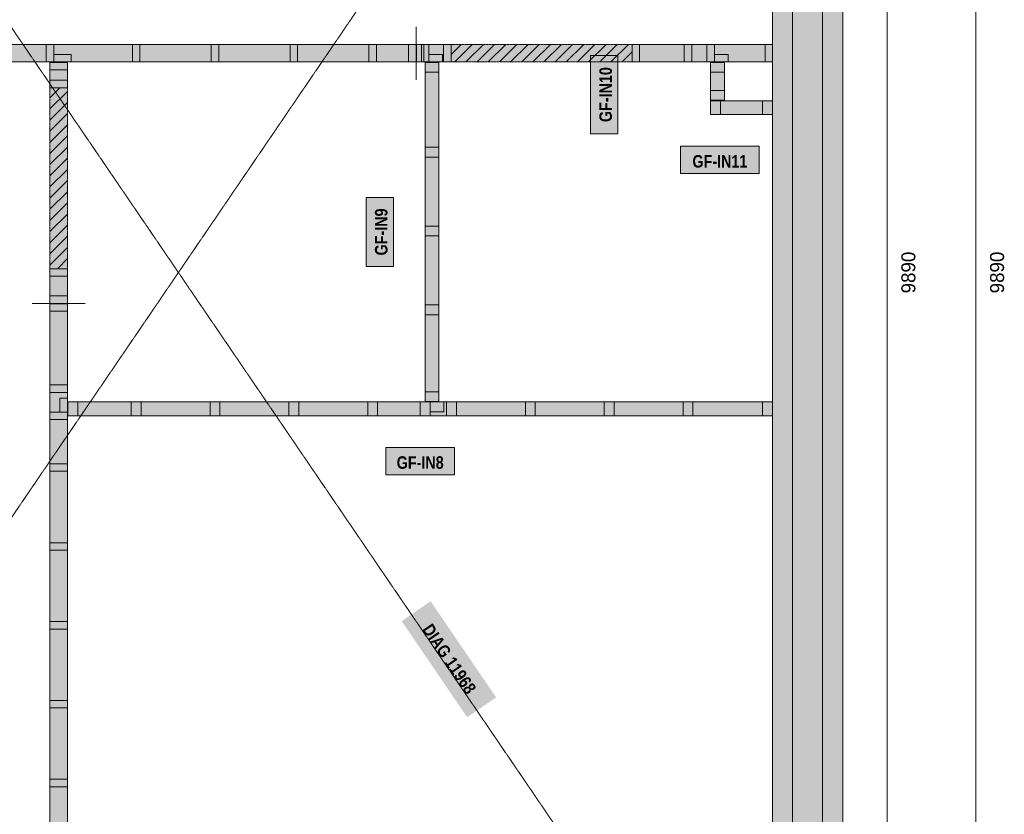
# Model space of a CAD drawing. Header units: millimetres. Extents: x -3480 to 10370, y -1834 to 11182.
# Tile 3 of 4: x 2565 to 7560, y 2197 to 6227. Entities that reach past the tile are written whole.
import ezdxf
from ezdxf.enums import TextEntityAlignment as Align

# ---------------------------------------------------------------- set-up
doc = ezdxf.new("R2010")
doc.units = ezdxf.units.MM
doc.linetypes.add('DASHED', pattern=[1.524, 1.27, -0.254])
for name, color, linetype in [('FILL-C_B2B2B5', 7, 'Continuous'), ('FILL-EPS', 7, 'Continuous'), ('FILL-TIMBER', 7, 'Continuous'), ('FILL-WHITE', 7, 'Continuous'), ('LINE-C_85297A-DASH', 7, 'DASHED'), ('LINE-INK', 7, 'Continuous'), ('LINE-INK-DASH', 7, 'DASHED'), ('LINE-STEEL_GREY', 7, 'Continuous'), ('LINE-STEEL_GREY-DASH', 7, 'DASHED'), ('LINE-TIMBER_DK', 7, 'Continuous'), ('TEXT-C_85297A', 7, 'Continuous'), ('TEXT-INK', 7, 'Continuous')]:
    doc.layers.add(name, color=color, linetype=linetype)
doc.styles.add('OpenSansCondensed-Bold', font='OpenSansCondensed-Bold.ttf')

msp = doc.modelspace()

# ---------------------------------------------------------------- hatches: boundary and pattern name
at = {"layer": 'FILL-C_B2B2B5', "true_color": 0xb2b2b5}
h = msp.add_hatch(color=253, dxfattribs=at)
h.dxf.hatch_style = 1
h.paths.add_polyline_path([(5433.5, 9788.4), (6638.4, 9788.4), (6638.4, 101.6), (5883, 101.6), (5883, 254), (6486, 254), (6486, 9636), (5433.5, 9636)])
at = {"layer": 'FILL-EPS', "true_color": 0xccffff}
h = msp.add_hatch(color=7, dxfattribs=at)
h.dxf.hatch_style = 1
h.paths.add_polyline_path([(5433.5, 9789.5), (5408.5, 9789.5), (5408.5, 9890), (6740, 9890), (6740, 0), (5858, 0), (5858, 100.5), (5883, 100.5), (5883, 101.6), (6638.4, 101.6), (6638.4, 9788.4), (5433.5, 9788.4)])
h = msp.add_hatch(color=7, dxfattribs=at)
h.dxf.hatch_style = 1
h.paths.add_polyline_path([(6384.4, 9534.4), (5433.5, 9534.4), (5433.5, 9636), (6486, 9636), (6486, 254), (5883, 254), (5883, 355.6), (6384.4, 355.6)])
at = {"layer": 'FILL-TIMBER', "true_color": 0xeddbb8}
h = msp.add_hatch(color=254, dxfattribs=at)
h.dxf.hatch_style = 1
h.paths.add_polyline_path([(2737, 6013), (2722, 6013), (2699, 6013), (2699, 6066.8), (2699, 6102), (2714, 6102), (2737, 6102), (2737, 6048.2)])
h = msp.add_hatch(color=254, dxfattribs=at)
h.dxf.hatch_style = 1
h.paths.add_polyline_path([(3174.6, 6013), (3159.6, 6013), (3136.6, 6013), (3136.6, 6066.8), (3136.6, 6102), (3151.6, 6102), (3174.6, 6102), (3174.6, 6048.2)])
h = msp.add_hatch(color=254, dxfattribs=at)
h.dxf.hatch_style = 1
h.paths.add_polyline_path([(3574.6, 6013), (3559.6, 6013), (3536.6, 6013), (3536.6, 6066.8), (3536.6, 6102), (3551.6, 6102), (3574.6, 6102), (3574.6, 6048.2)])
h = msp.add_hatch(color=254, dxfattribs=at)
h.dxf.hatch_style = 1
h.paths.add_polyline_path([(3974.6, 6013), (3959.6, 6013), (3936.6, 6013), (3936.6, 6066.8), (3936.6, 6102), (3951.6, 6102), (3974.6, 6102), (3974.6, 6048.2)])
h = msp.add_hatch(color=254, dxfattribs=at)
h.dxf.hatch_style = 1
h.paths.add_polyline_path([(4374.6, 6013), (4359.6, 6013), (4336.6, 6013), (4336.6, 6066.8), (4336.6, 6102), (4351.6, 6102), (4374.6, 6102), (4374.6, 6048.2)])
h = msp.add_hatch(color=254, dxfattribs=at)
h.dxf.hatch_style = 1
h.paths.add_polyline_path([(4575.5, 6013), (4560.5, 6013), (4537.5, 6013), (4537.5, 6066.8), (4537.5, 6102), (4552.5, 6102), (4575.5, 6102), (4575.5, 6048.2)])
h = msp.add_hatch(color=254, dxfattribs=at)
h.dxf.hatch_style = 1
h.paths.add_polyline_path([(4615.5, 6013), (4600.5, 6013), (4577.5, 6013), (4577.5, 6066.8), (4577.5, 6102), (4592.5, 6102), (4615.5, 6102), (4615.5, 6048.2)])
h = msp.add_hatch(color=254, dxfattribs=at)
h.dxf.hatch_style = 1
h.paths.add_polyline_path([(4640.5, 6013), (4625.5, 6013), (4602.5, 6013), (4602.5, 6066.8), (4602.5, 6102), (4617.5, 6102), (4640.5, 6102), (4640.5, 6048.2)])
h = msp.add_hatch(color=254, dxfattribs=at)
h.dxf.hatch_style = 1
h.paths.add_polyline_path([(4753.5, 6013), (4738.5, 6013), (4715.5, 6013), (4715.5, 6066.8), (4715.5, 6102), (4730.5, 6102), (4753.5, 6102), (4753.5, 6048.2)])
h = msp.add_hatch(color=254, dxfattribs=at)
h.dxf.hatch_style = 1
h.paths.add_polyline_path([(5709.5, 6013), (5694.5, 6013), (5671.5, 6013), (5671.5, 6066.8), (5671.5, 6102), (5686.5, 6102), (5709.5, 6102), (5709.5, 6048.2)])
h = msp.add_hatch(color=254, dxfattribs=at)
h.dxf.hatch_style = 1
h.paths.add_polyline_path([(5974.6, 6013), (5959.6, 6013), (5936.6, 6013), (5936.6, 6066.8), (5936.6, 6102), (5951.6, 6102), (5974.6, 6102), (5974.6, 6048.2)])
h = msp.add_hatch(color=254, dxfattribs=at)
h.dxf.hatch_style = 1
h.paths.add_polyline_path([(6089, 6013), (6074, 6013), (6051, 6013), (6051, 6066.8), (6051, 6102), (6066, 6102), (6089, 6102), (6089, 6048.2)])
h = msp.add_hatch(color=254, dxfattribs=at)
h.dxf.hatch_style = 1
h.paths.add_polyline_path([(6384, 6013), (6369, 6013), (6346, 6013), (6346, 6066.8), (6346, 6102), (6361, 6102), (6384, 6102), (6384, 6048.2)])
h = msp.add_hatch(color=254, dxfattribs=at)
h.dxf.hatch_style = 1
h.paths.add_polyline_path([(2826, 6013), (2790.8, 6013), (2737, 6013), (2737, 6036), (2737, 6051), (2772.2, 6051), (2826, 6051), (2826, 6028)])
h = msp.add_hatch(color=254, dxfattribs=at)
h.dxf.hatch_style = 1
h.paths.add_polyline_path([(4710.5, 6013), (4682.8, 6013), (4640.5, 6013), (4640.5, 6036), (4640.5, 6051), (4668.2, 6051), (4710.5, 6051), (4710.5, 6028)])
h = msp.add_hatch(color=254, dxfattribs=at)
h.dxf.hatch_style = 1
h.paths.add_polyline_path([(6159, 6013), (6131.3, 6013), (6089, 6013), (6089, 6036), (6089, 6051), (6116.7, 6051), (6159, 6051), (6159, 6028)])
h = msp.add_hatch(color=254, dxfattribs=at)
h.dxf.hatch_style = 1
h.paths.add_polyline_path([(2807, 6011), (2807, 5996), (2807, 5973), (2753.2, 5973), (2718, 5973), (2718, 5988), (2718, 6011), (2771.8, 6011)])
h = msp.add_hatch(color=254, dxfattribs=at)
h.dxf.hatch_style = 1
h.paths.add_polyline_path([(4691.5, 6011), (4691.5, 5990.8), (4691.5, 5961), (4649.8, 5961), (4621.5, 5961), (4621.5, 5981.2), (4621.5, 6011), (4663.2, 6011)])
h = msp.add_hatch(color=254, dxfattribs=at)
h.dxf.hatch_style = 1
h.paths.add_polyline_path([(6140, 6011), (6140, 5990.8), (6140, 5961), (6098.3, 5961), (6070, 5961), (6070, 5981.2), (6070, 6011), (6111.7, 6011)])
h = msp.add_hatch(color=254, dxfattribs=at)
h.dxf.hatch_style = 1
h.paths.add_polyline_path([(2807, 5920.5), (2807, 5905.5), (2807, 5882.5), (2753.2, 5882.5), (2718, 5882.5), (2718, 5897.5), (2718, 5920.5), (2771.8, 5920.5)])
h = msp.add_hatch(color=254, dxfattribs=at)
h.dxf.hatch_style = 1
h.paths.add_polyline_path([(6140, 5868.5), (6140, 5848.3), (6140, 5818.5), (6098.3, 5818.5), (6070, 5818.5), (6070, 5838.7), (6070, 5868.5), (6111.7, 5868.5)])
h = msp.add_hatch(color=254, dxfattribs=at)
h.dxf.hatch_style = 1
h.paths.add_polyline_path([(6120, 5746.5), (6099.8, 5746.5), (6070, 5746.5), (6070, 5788.2), (6070, 5816.5), (6090.2, 5816.5), (6120, 5816.5), (6120, 5774.8)])
h = msp.add_hatch(color=254, dxfattribs=at)
h.dxf.hatch_style = 1
h.paths.add_polyline_path([(6384, 5746.5), (6363.8, 5746.5), (6334, 5746.5), (6334, 5788.2), (6334, 5816.5), (6354.2, 5816.5), (6384, 5816.5), (6384, 5774.8)])
h = msp.add_hatch(color=254, dxfattribs=at)
h.dxf.hatch_style = 1
h.paths.add_polyline_path([(4691.5, 5580.6), (4691.5, 5560.4), (4691.5, 5530.6), (4649.8, 5530.6), (4621.5, 5530.6), (4621.5, 5550.8), (4621.5, 5580.6), (4663.2, 5580.6)])
h = msp.add_hatch(color=254, dxfattribs=at)
h.dxf.hatch_style = 1
h.paths.add_polyline_path([(4691.5, 5180.6), (4691.5, 5160.4), (4691.5, 5130.6), (4649.8, 5130.6), (4621.5, 5130.6), (4621.5, 5150.8), (4621.5, 5180.6), (4663.2, 5180.6)])
h = msp.add_hatch(color=254, dxfattribs=at)
h.dxf.hatch_style = 1
h.paths.add_polyline_path([(2807, 4964.5), (2807, 4949.5), (2807, 4926.5), (2753.2, 4926.5), (2718, 4926.5), (2718, 4941.5), (2718, 4964.5), (2771.8, 4964.5)])
h = msp.add_hatch(color=254, dxfattribs=at)
h.dxf.hatch_style = 1
h.paths.add_polyline_path([(2807, 4826.5), (2807, 4811.5), (2807, 4788.5), (2753.2, 4788.5), (2718, 4788.5), (2718, 4803.5), (2718, 4826.5), (2771.8, 4826.5)])
h = msp.add_hatch(color=254, dxfattribs=at)
h.dxf.hatch_style = 1
h.paths.add_polyline_path([(2807, 4786.5), (2807, 4771.5), (2807, 4748.5), (2753.2, 4748.5), (2718, 4748.5), (2718, 4763.5), (2718, 4786.5), (2771.8, 4786.5)])
h = msp.add_hatch(color=254, dxfattribs=at)
h.dxf.hatch_style = 1
h.paths.add_polyline_path([(4691.5, 4780.6), (4691.5, 4760.4), (4691.5, 4730.6), (4649.8, 4730.6), (4621.5, 4730.6), (4621.5, 4750.8), (4621.5, 4780.6), (4663.2, 4780.6)])
h = msp.add_hatch(color=254, dxfattribs=at)
h.dxf.hatch_style = 1
h.paths.add_polyline_path([(2807, 4374.6), (2807, 4359.6), (2807, 4336.6), (2753.2, 4336.6), (2718, 4336.6), (2718, 4351.6), (2718, 4374.6), (2771.8, 4374.6)])
h = msp.add_hatch(color=254, dxfattribs=at)
h.dxf.hatch_style = 1
h.paths.add_polyline_path([(2807, 4307.5), (2807, 4279.8), (2807, 4237.5), (2784, 4237.5), (2769, 4237.5), (2769, 4265.2), (2769, 4307.5), (2792, 4307.5)])
h = msp.add_hatch(color=254, dxfattribs=at)
h.dxf.hatch_style = 1
h.paths.add_polyline_path([(4691.5, 4340.5), (4691.5, 4320.3), (4691.5, 4290.5), (4649.8, 4290.5), (4621.5, 4290.5), (4621.5, 4310.7), (4621.5, 4340.5), (4663.2, 4340.5)])
h = msp.add_hatch(color=254, dxfattribs=at)
h.dxf.hatch_style = 1
h.paths.add_polyline_path([(2859, 4218.5), (2838.8, 4218.5), (2809, 4218.5), (2809, 4260.2), (2809, 4288.5), (2829.2, 4288.5), (2859, 4288.5), (2859, 4246.8)])
h = msp.add_hatch(color=254, dxfattribs=at)
h.dxf.hatch_style = 1
h.paths.add_polyline_path([(3180.6, 4218.5), (3160.4, 4218.5), (3130.6, 4218.5), (3130.6, 4260.2), (3130.6, 4288.5), (3150.8, 4288.5), (3180.6, 4288.5), (3180.6, 4246.8)])
h = msp.add_hatch(color=254, dxfattribs=at)
h.dxf.hatch_style = 1
h.paths.add_polyline_path([(3580.6, 4218.5), (3560.4, 4218.5), (3530.6, 4218.5), (3530.6, 4260.2), (3530.6, 4288.5), (3550.8, 4288.5), (3580.6, 4288.5), (3580.6, 4246.8)])
h = msp.add_hatch(color=254, dxfattribs=at)
h.dxf.hatch_style = 1
h.paths.add_polyline_path([(3980.6, 4218.5), (3960.4, 4218.5), (3930.6, 4218.5), (3930.6, 4260.2), (3930.6, 4288.5), (3950.8, 4288.5), (3980.6, 4288.5), (3980.6, 4246.8)])
h = msp.add_hatch(color=254, dxfattribs=at)
h.dxf.hatch_style = 1
h.paths.add_polyline_path([(4380.6, 4218.5), (4360.4, 4218.5), (4330.6, 4218.5), (4330.6, 4260.2), (4330.6, 4288.5), (4350.8, 4288.5), (4380.6, 4288.5), (4380.6, 4246.8)])
h = msp.add_hatch(color=254, dxfattribs=at)
h.dxf.hatch_style = 1
h.paths.add_polyline_path([(4646.5, 4218.5), (4626.3, 4218.5), (4596.5, 4218.5), (4596.5, 4260.2), (4596.5, 4288.5), (4616.7, 4288.5), (4646.5, 4288.5), (4646.5, 4246.8)])
h = msp.add_hatch(color=254, dxfattribs=at)
h.dxf.hatch_style = 1
h.paths.add_polyline_path([(4716.5, 4238.5), (4688.2, 4238.5), (4646.5, 4238.5), (4646.5, 4268.3), (4646.5, 4288.5), (4674.8, 4288.5), (4716.5, 4288.5), (4716.5, 4258.7)])
h = msp.add_hatch(color=254, dxfattribs=at)
h.dxf.hatch_style = 1
h.paths.add_polyline_path([(4780.6, 4218.5), (4760.4, 4218.5), (4730.6, 4218.5), (4730.6, 4260.2), (4730.6, 4288.5), (4750.8, 4288.5), (4780.6, 4288.5), (4780.6, 4246.8)])
h = msp.add_hatch(color=254, dxfattribs=at)
h.dxf.hatch_style = 1
h.paths.add_polyline_path([(5180.6, 4218.5), (5160.4, 4218.5), (5130.6, 4218.5), (5130.6, 4260.2), (5130.6, 4288.5), (5150.8, 4288.5), (5180.6, 4288.5), (5180.6, 4246.8)])
h = msp.add_hatch(color=254, dxfattribs=at)
h.dxf.hatch_style = 1
h.paths.add_polyline_path([(5580.6, 4218.5), (5560.4, 4218.5), (5530.6, 4218.5), (5530.6, 4260.2), (5530.6, 4288.5), (5550.8, 4288.5), (5580.6, 4288.5), (5580.6, 4246.8)])
h = msp.add_hatch(color=254, dxfattribs=at)
h.dxf.hatch_style = 1
h.paths.add_polyline_path([(5980.6, 4218.5), (5960.4, 4218.5), (5930.6, 4218.5), (5930.6, 4260.2), (5930.6, 4288.5), (5950.8, 4288.5), (5980.6, 4288.5), (5980.6, 4246.8)])
h = msp.add_hatch(color=254, dxfattribs=at)
h.dxf.hatch_style = 1
h.paths.add_polyline_path([(6384, 4218.5), (6363.8, 4218.5), (6334, 4218.5), (6334, 4260.2), (6334, 4288.5), (6354.2, 4288.5), (6384, 4288.5), (6384, 4246.8)])
h = msp.add_hatch(color=254, dxfattribs=at)
h.dxf.hatch_style = 1
h.paths.add_polyline_path([(2807, 4237.5), (2807, 4222.5), (2807, 4199.5), (2753.2, 4199.5), (2718, 4199.5), (2718, 4214.5), (2718, 4237.5), (2771.8, 4237.5)])
h = msp.add_hatch(color=254, dxfattribs=at)
h.dxf.hatch_style = 1
h.paths.add_polyline_path([(2807, 3974.6), (2807, 3959.6), (2807, 3936.6), (2753.2, 3936.6), (2718, 3936.6), (2718, 3951.6), (2718, 3974.6), (2771.8, 3974.6)])
h = msp.add_hatch(color=254, dxfattribs=at)
h.dxf.hatch_style = 1
h.paths.add_polyline_path([(2807, 3574.6), (2807, 3559.6), (2807, 3536.6), (2753.2, 3536.6), (2718, 3536.6), (2718, 3551.6), (2718, 3574.6), (2771.8, 3574.6)])
h = msp.add_hatch(color=254, dxfattribs=at)
h.dxf.hatch_style = 1
h.paths.add_polyline_path([(2807, 3174.6), (2807, 3159.6), (2807, 3136.6), (2753.2, 3136.6), (2718, 3136.6), (2718, 3151.6), (2718, 3174.6), (2771.8, 3174.6)])
h = msp.add_hatch(color=254, dxfattribs=at)
h.dxf.hatch_style = 1
h.paths.add_polyline_path([(2807, 2774.6), (2807, 2759.6), (2807, 2736.6), (2753.2, 2736.6), (2718, 2736.6), (2718, 2751.6), (2718, 2774.6), (2771.8, 2774.6)])
h = msp.add_hatch(color=254, dxfattribs=at)
h.dxf.hatch_style = 1
h.paths.add_polyline_path([(2807, 2374.6), (2807, 2359.6), (2807, 2336.6), (2753.2, 2336.6), (2718, 2336.6), (2718, 2351.6), (2718, 2374.6), (2771.8, 2374.6)])
at = {"layer": 'FILL-WHITE', "true_color": 0xfaf5e8}
h = msp.add_hatch(color=7, dxfattribs=at)
h.dxf.hatch_style = 1
h.paths.add_polyline_path([(2385.5, 6102), (2400.5, 6102), (2423.5, 6102), (2699, 6102), (2714, 6102), (2737, 6102), (3136.6, 6102), (3151.6, 6102), (3174.6, 6102), (3536.6, 6102), (3551.6, 6102), (3574.6, 6102), (3936.6, 6102), (3951.6, 6102), (3974.6, 6102), (4336.6, 6102), (4351.6, 6102), (4374.6, 6102), (4537.5, 6102), (4552.5, 6102), (4575.5, 6102), (4575.5, 6048.2), (4575.5, 6013), (4560.5, 6013), (4537.5, 6013), (4374.6, 6013), (4359.6, 6013), (4336.6, 6013), (3974.6, 6013), (3959.6, 6013), (3936.6, 6013), (3574.6, 6013), (3559.6, 6013), (3536.6, 6013), (3174.6, 6013), (3159.6, 6013), (3136.6, 6013), (2826, 6013), (2790.8, 6013), (2737, 6013), (2722, 6013), (2699, 6013), (2423.5, 6013), (2408.5, 6013), (2385.5, 6013), (2385.5, 6066.8)])
h = msp.add_hatch(color=7, dxfattribs=at)
h.dxf.hatch_style = 1
h.paths.add_polyline_path([(4625.5, 6013), (4615.5, 6013), (4602.5, 6013), (4600.5, 6013), (4577.5, 6013), (4577.5, 6066.8), (4577.5, 6102), (4592.5, 6102), (4602.5, 6102), (4615.5, 6102), (4617.5, 6102), (4640.5, 6102), (4715.5, 6102), (4730.5, 6102), (4753.5, 6102), (4753.5, 6048.2), (4753.5, 6013), (4738.5, 6013), (4715.5, 6013), (4710.5, 6013), (4682.8, 6013), (4640.5, 6013)])
at = {"layer": 'FILL-WHITE', "true_color": 0xffffff}
h = msp.add_hatch(color=7, dxfattribs=at)
h.dxf.hatch_style = 1
h.paths.add_polyline_path([(4753.5, 6013), (4753.5, 6102), (5671.5, 6102), (5671.5, 6013)])
at = {"layer": 'FILL-WHITE', "true_color": 0xfaf5e8}
h = msp.add_hatch(color=7, dxfattribs=at)
h.dxf.hatch_style = 1
h.paths.add_polyline_path([(5671.5, 6066.8), (5671.5, 6102), (5686.5, 6102), (5709.5, 6102), (5936.6, 6102), (5951.6, 6102), (5974.6, 6102), (6051, 6102), (6066, 6102), (6089, 6102), (6346, 6102), (6361, 6102), (6384, 6102), (6384, 6048.2), (6384, 6013), (6369, 6013), (6346, 6013), (6159, 6013), (6131.3, 6013), (6089, 6013), (6074, 6013), (6051, 6013), (5974.6, 6013), (5959.6, 6013), (5936.6, 6013), (5709.5, 6013), (5694.5, 6013), (5671.5, 6013)])
at = {"layer": 'FILL-WHITE', "true_color": 0xffffff}
h = msp.add_hatch(color=7, dxfattribs=at)
h.dxf.hatch_style = 1
h.paths.add_polyline_path([(5599.1, 5648.3), (5599.1, 6046.4), (5460.9, 6046.4), (5460.9, 5648.3)])
at = {"layer": 'FILL-WHITE', "true_color": 0xfaf5e8}
h = msp.add_hatch(color=7, dxfattribs=at)
h.dxf.hatch_style = 1
h.paths.add_polyline_path([(2807, 5882.5), (2753.2, 5882.5), (2718, 5882.5), (2718, 5897.5), (2718, 5920.5), (2718, 5973), (2718, 5988), (2718, 6011), (2771.8, 6011), (2807, 6011), (2807, 5996), (2807, 5973), (2807, 5920.5), (2807, 5905.5)])
h = msp.add_hatch(color=7, dxfattribs=at)
h.dxf.hatch_style = 1
h.paths.add_polyline_path([(4691.5, 4290.5), (4649.8, 4290.5), (4621.5, 4290.5), (4621.5, 4310.7), (4621.5, 4340.5), (4621.5, 4730.6), (4621.5, 4750.8), (4621.5, 4780.6), (4621.5, 5130.6), (4621.5, 5150.8), (4621.5, 5180.6), (4621.5, 5530.6), (4621.5, 5550.8), (4621.5, 5580.6), (4621.5, 5961), (4621.5, 5981.2), (4621.5, 6011), (4663.2, 6011), (4691.5, 6011), (4691.5, 5990.8), (4691.5, 5961), (4691.5, 5580.6), (4691.5, 5560.4), (4691.5, 5530.6), (4691.5, 5180.6), (4691.5, 5160.4), (4691.5, 5130.6), (4691.5, 4780.6), (4691.5, 4760.4), (4691.5, 4730.6), (4691.5, 4340.5), (4691.5, 4320.3)])
h = msp.add_hatch(color=7, dxfattribs=at)
h.dxf.hatch_style = 1
h.paths.add_polyline_path([(6140, 5848.3), (6140, 5818.5), (6098.3, 5818.5), (6070, 5818.5), (6070, 5838.7), (6070, 5868.5), (6070, 5961), (6070, 5981.2), (6070, 6011), (6111.7, 6011), (6140, 6011), (6140, 5990.8), (6140, 5961), (6140, 5868.5)])
at = {"layer": 'FILL-WHITE', "true_color": 0xffffff}
h = msp.add_hatch(color=7, dxfattribs=at)
h.dxf.hatch_style = 1
h.paths.add_polyline_path([(2718, 4964.5), (2718, 5882.5), (2807, 5882.5), (2807, 4964.5)])
at = {"layer": 'FILL-WHITE', "true_color": 0xfaf5e8}
h = msp.add_hatch(color=7, dxfattribs=at)
h.dxf.hatch_style = 1
h.paths.add_polyline_path([(6099.8, 5746.5), (6070, 5746.5), (6070, 5788.2), (6070, 5816.5), (6090.2, 5816.5), (6120, 5816.5), (6334, 5816.5), (6354.2, 5816.5), (6384, 5816.5), (6384, 5774.8), (6384, 5746.5), (6363.8, 5746.5), (6334, 5746.5), (6120, 5746.5)])
at = {"layer": 'FILL-WHITE', "true_color": 0xffffff}
h = msp.add_hatch(color=7, dxfattribs=at)
h.dxf.hatch_style = 1
h.paths.add_polyline_path([(5918, 5447.4), (6316.2, 5447.4), (6316.2, 5585.6), (5918, 5585.6)])
h = msp.add_hatch(color=7, dxfattribs=at)
h.dxf.hatch_style = 1
h.paths.add_polyline_path([(4460.6, 4976.2), (4460.6, 5325.3), (4322.4, 5325.3), (4322.4, 4976.2)])
at = {"layer": 'FILL-WHITE', "true_color": 0xfaf5e8}
h = msp.add_hatch(color=7, dxfattribs=at)
h.dxf.hatch_style = 1
h.paths.add_polyline_path([(2807, 4788.5), (2753.2, 4788.5), (2718, 4788.5), (2718, 4803.5), (2718, 4826.5), (2718, 4926.5), (2718, 4941.5), (2718, 4964.5), (2771.8, 4964.5), (2807, 4964.5), (2807, 4949.5), (2807, 4926.5), (2807, 4826.5), (2807, 4811.5)])
h = msp.add_hatch(color=7, dxfattribs=at)
h.dxf.hatch_style = 1
h.paths.add_polyline_path([(2718, 1974.6), (2718, 2336.6), (2718, 2351.6), (2718, 2374.6), (2718, 2736.6), (2718, 2751.6), (2718, 2774.6), (2718, 3136.6), (2718, 3151.6), (2718, 3174.6), (2718, 3536.6), (2718, 3551.6), (2718, 3574.6), (2718, 3936.6), (2718, 3951.6), (2718, 3974.6), (2718, 4199.5), (2718, 4214.5), (2718, 4237.5), (2718, 4336.6), (2718, 4351.6), (2718, 4374.6), (2718, 4748.5), (2718, 4763.5), (2718, 4786.5), (2771.8, 4786.5), (2807, 4786.5), (2807, 4771.5), (2807, 4748.5), (2807, 4374.6), (2807, 4359.6), (2807, 4336.6), (2807, 4307.5), (2807, 4279.8), (2807, 4237.5), (2807, 4222.5), (2807, 4199.5), (2807, 3974.6), (2807, 3959.6), (2807, 3936.6), (2807, 3574.6), (2807, 3559.6), (2807, 3536.6), (2807, 3174.6), (2807, 3159.6), (2807, 3136.6), (2807, 2774.6), (2807, 2759.6), (2807, 2736.6), (2807, 2374.6), (2807, 2359.6), (2807, 2336.6), (2807, 1974.6), (2807, 1959.6), (2807, 1936.6), (2807, 1883.5), (2807, 1868.5), (2807, 1845.5), (2753.2, 1845.5), (2718, 1845.5), (2718, 1860.5), (2718, 1883.5), (2718, 1936.6), (2718, 1951.6)])
h = msp.add_hatch(color=7, dxfattribs=at)
h.dxf.hatch_style = 1
h.paths.add_polyline_path([(2809, 4218.5), (2809, 4260.2), (2809, 4288.5), (2829.2, 4288.5), (2859, 4288.5), (3130.6, 4288.5), (3150.8, 4288.5), (3180.6, 4288.5), (3530.6, 4288.5), (3550.8, 4288.5), (3580.6, 4288.5), (3930.6, 4288.5), (3950.8, 4288.5), (3980.6, 4288.5), (4330.6, 4288.5), (4350.8, 4288.5), (4380.6, 4288.5), (4596.5, 4288.5), (4616.7, 4288.5), (4646.5, 4288.5), (4674.8, 4288.5), (4716.5, 4288.5), (4730.6, 4288.5), (4750.8, 4288.5), (4780.6, 4288.5), (5130.6, 4288.5), (5150.8, 4288.5), (5180.6, 4288.5), (5530.6, 4288.5), (5550.8, 4288.5), (5580.6, 4288.5), (5930.6, 4288.5), (5950.8, 4288.5), (5980.6, 4288.5), (6334, 4288.5), (6354.2, 4288.5), (6384, 4288.5), (6384, 4246.8), (6384, 4218.5), (6363.8, 4218.5), (6334, 4218.5), (5980.6, 4218.5), (5960.4, 4218.5), (5930.6, 4218.5), (5580.6, 4218.5), (5560.4, 4218.5), (5530.6, 4218.5), (5180.6, 4218.5), (5160.4, 4218.5), (5130.6, 4218.5), (4780.6, 4218.5), (4760.4, 4218.5), (4730.6, 4218.5), (4646.5, 4218.5), (4626.3, 4218.5), (4596.5, 4218.5), (4380.6, 4218.5), (4360.4, 4218.5), (4330.6, 4218.5), (3980.6, 4218.5), (3960.4, 4218.5), (3930.6, 4218.5), (3580.6, 4218.5), (3560.4, 4218.5), (3530.6, 4218.5), (3180.6, 4218.5), (3160.4, 4218.5), (3130.6, 4218.5), (2859, 4218.5), (2838.8, 4218.5)])
at = {"layer": 'FILL-WHITE', "true_color": 0xffffff}
h = msp.add_hatch(color=7, dxfattribs=at)
h.dxf.hatch_style = 1
h.paths.add_polyline_path([(4421.9, 3919.4), (4771.1, 3919.4), (4771.1, 4057.6), (4421.9, 4057.6)])
h = msp.add_hatch(color=7, dxfattribs=at)
h.dxf.hatch_style = 1
h.paths.add_polyline_path([(4502.2, 3177.1), (4834.6, 2689.4), (4981.9, 2789.7), (4649.5, 3277.4)])

# ---------------------------------------------------------------- linework, layer by layer
at = {"layer": 'LINE-C_85297A-DASH', "lineweight": 5}
for p, q in [((0, 0), (6740, 9890)), ((0, 9890), (6740, 0))]:
    msp.add_line(p, q, dxfattribs=at)
at = {"layer": 'LINE-INK', "lineweight": 5}
for p, q in [((6965, 9890), (6965, 0)), ((7415, 0), (7415, 9890)), ((4576.5, 5923), (4576.5, 6192)), ((2897, 4787.5), (2628, 4787.5))]:
    msp.add_line(p, q, dxfattribs=at)
for points in [[(6384.4, 355.6), (6384.4, 9534.4), (5433.5, 9534.4), (5433.5, 9789.5), (5408.5, 9789.5), (5408.5, 9890), (6740, 9890), (6740, 0), (5858, 0), (5858, 100.5), (5883, 100.5), (5883, 355.6)], [(4625.5, 6013), (4615.5, 6013), (4602.5, 6013), (4600.5, 6013), (4577.5, 6013), (4577.5, 6066.8), (4577.5, 6102), (4592.5, 6102), (4602.5, 6102), (4615.5, 6102), (4617.5, 6102), (4640.5, 6102), (4715.5, 6102), (4730.5, 6102), (4753.5, 6102), (4753.5, 6048.2), (4753.5, 6013), (4738.5, 6013), (4715.5, 6013), (4710.5, 6013), (4682.8, 6013), (4640.5, 6013)], [(5671.5, 6066.8), (5671.5, 6102), (5686.5, 6102), (5709.5, 6102), (5936.6, 6102), (5951.6, 6102), (5974.6, 6102), (6051, 6102), (6066, 6102), (6089, 6102), (6346, 6102), (6361, 6102), (6384, 6102), (6384, 6048.2), (6384, 6013), (6369, 6013), (6346, 6013), (6159, 6013), (6131.3, 6013), (6089, 6013), (6074, 6013), (6051, 6013), (5974.6, 6013), (5959.6, 6013), (5936.6, 6013), (5709.5, 6013), (5694.5, 6013), (5671.5, 6013)], [(5599.1, 5648.3), (5599.1, 6046.4), (5460.9, 6046.4), (5460.9, 5648.3)], [(2807, 5882.5), (2753.2, 5882.5), (2718, 5882.5), (2718, 5897.5), (2718, 5920.5), (2718, 5973), (2718, 5988), (2718, 6011), (2771.8, 6011), (2807, 6011), (2807, 5996), (2807, 5973), (2807, 5920.5), (2807, 5905.5)], [(4691.5, 4290.5), (4649.8, 4290.5), (4621.5, 4290.5), (4621.5, 4310.7), (4621.5, 4340.5), (4621.5, 4730.6), (4621.5, 4750.8), (4621.5, 4780.6), (4621.5, 5130.6), (4621.5, 5150.8), (4621.5, 5180.6), (4621.5, 5530.6), (4621.5, 5550.8), (4621.5, 5580.6), (4621.5, 5961), (4621.5, 5981.2), (4621.5, 6011), (4663.2, 6011), (4691.5, 6011), (4691.5, 5990.8), (4691.5, 5961), (4691.5, 5580.6), (4691.5, 5560.4), (4691.5, 5530.6), (4691.5, 5180.6), (4691.5, 5160.4), (4691.5, 5130.6), (4691.5, 4780.6), (4691.5, 4760.4), (4691.5, 4730.6), (4691.5, 4340.5), (4691.5, 4320.3)], [(6140, 5848.3), (6140, 5818.5), (6098.3, 5818.5), (6070, 5818.5), (6070, 5838.7), (6070, 5868.5), (6070, 5961), (6070, 5981.2), (6070, 6011), (6111.7, 6011), (6140, 6011), (6140, 5990.8), (6140, 5961), (6140, 5868.5)], [(6099.8, 5746.5), (6070, 5746.5), (6070, 5746.5), (6070, 5788.2), (6070, 5816.5), (6070, 5816.5), (6090.2, 5816.5), (6120, 5816.5), (6334, 5816.5), (6354.2, 5816.5), (6384, 5816.5), (6384, 5816.5), (6384, 5774.8), (6384, 5746.5), (6384, 5746.5), (6363.8, 5746.5), (6334, 5746.5), (6120, 5746.5)], [(5918, 5447.4), (6316.2, 5447.4), (6316.2, 5585.6), (5918, 5585.6)], [(4460.6, 4976.2), (4460.6, 5325.3), (4322.4, 5325.3), (4322.4, 4976.2)], [(2807, 4788.5), (2753.2, 4788.5), (2718, 4788.5), (2718, 4803.5), (2718, 4826.5), (2718, 4926.5), (2718, 4941.5), (2718, 4964.5), (2771.8, 4964.5), (2807, 4964.5), (2807, 4949.5), (2807, 4926.5), (2807, 4826.5), (2807, 4811.5)], [(2809, 4218.5), (2809, 4260.2), (2809, 4288.5), (2809, 4288.5), (2829.2, 4288.5), (2859, 4288.5), (3130.6, 4288.5), (3150.8, 4288.5), (3180.6, 4288.5), (3530.6, 4288.5), (3550.8, 4288.5), (3580.6, 4288.5), (3930.6, 4288.5), (3950.8, 4288.5), (3980.6, 4288.5), (4330.6, 4288.5), (4350.8, 4288.5), (4380.6, 4288.5), (4596.5, 4288.5), (4616.7, 4288.5), (4646.5, 4288.5), (4674.8, 4288.5), (4716.5, 4288.5), (4730.6, 4288.5), (4750.8, 4288.5), (4780.6, 4288.5), (5130.6, 4288.5), (5150.8, 4288.5), (5180.6, 4288.5), (5530.6, 4288.5), (5550.8, 4288.5), (5580.6, 4288.5), (5930.6, 4288.5), (5950.8, 4288.5), (5980.6, 4288.5), (6334, 4288.5), (6354.2, 4288.5), (6384, 4288.5), (6384, 4288.5), (6384, 4246.8), (6384, 4218.5), (6384, 4218.5), (6363.8, 4218.5), (6334, 4218.5), (5980.6, 4218.5), (5960.4, 4218.5), (5930.6, 4218.5), (5580.6, 4218.5), (5560.4, 4218.5), (5530.6, 4218.5), (5180.6, 4218.5), (5160.4, 4218.5), (5130.6, 4218.5), (4780.6, 4218.5), (4760.4, 4218.5), (4730.6, 4218.5), (4646.5, 4218.5), (4626.3, 4218.5), (4596.5, 4218.5), (4380.6, 4218.5), (4360.4, 4218.5), (4330.6, 4218.5), (3980.6, 4218.5), (3960.4, 4218.5), (3930.6, 4218.5), (3580.6, 4218.5), (3560.4, 4218.5), (3530.6, 4218.5), (3180.6, 4218.5), (3160.4, 4218.5), (3130.6, 4218.5), (2859, 4218.5), (2838.8, 4218.5), (2809, 4218.5)], [(4421.9, 3919.4), (4771.1, 3919.4), (4771.1, 4057.6), (4421.9, 4057.6)]]:
    msp.add_lwpolyline(points, close=True, dxfattribs=at)
for points in [[(2423.5, 6102), (2699, 6102), (2714, 6102), (2737, 6102), (3136.6, 6102), (3151.6, 6102), (3174.6, 6102), (3536.6, 6102), (3551.6, 6102), (3574.6, 6102), (3936.6, 6102), (3951.6, 6102), (3974.6, 6102), (4336.6, 6102), (4351.6, 6102), (4374.6, 6102), (4537.5, 6102), (4552.5, 6102), (4575.5, 6102), (4575.5, 6048.2), (4575.5, 6013), (4560.5, 6013), (4537.5, 6013), (4374.6, 6013), (4359.6, 6013), (4336.6, 6013), (3974.6, 6013), (3959.6, 6013), (3936.6, 6013), (3574.6, 6013), (3559.6, 6013), (3536.6, 6013), (3174.6, 6013), (3159.6, 6013), (3136.6, 6013), (2826, 6013), (2790.8, 6013), (2737, 6013), (2722, 6013), (2699, 6013), (2423.5, 6013)], [(2718, 1974.6), (2718, 2336.6), (2718, 2351.6), (2718, 2374.6), (2718, 2736.6), (2718, 2751.6), (2718, 2774.6), (2718, 3136.6), (2718, 3151.6), (2718, 3174.6), (2718, 3536.6), (2718, 3551.6), (2718, 3574.6), (2718, 3936.6), (2718, 3951.6), (2718, 3974.6), (2718, 4199.5), (2718, 4214.5), (2718, 4237.5), (2718, 4336.6), (2718, 4351.6), (2718, 4374.6), (2718, 4748.5), (2718, 4763.5), (2718, 4786.5), (2718, 4786.5), (2771.8, 4786.5), (2807, 4786.5), (2807, 4786.5), (2807, 4771.5), (2807, 4748.5), (2807, 4374.6), (2807, 4359.6), (2807, 4336.6), (2807, 4307.5), (2807, 4279.8), (2807, 4237.5), (2807, 4222.5), (2807, 4199.5), (2807, 3974.6), (2807, 3959.6), (2807, 3936.6), (2807, 3574.6), (2807, 3559.6), (2807, 3536.6), (2807, 3174.6), (2807, 3159.6), (2807, 3136.6), (2807, 2774.6), (2807, 2759.6), (2807, 2736.6), (2807, 2374.6), (2807, 2359.6), (2807, 2336.6), (2807, 1974.6)]]:
    msp.add_lwpolyline(points, dxfattribs=at)
at = {"layer": 'LINE-INK-DASH', "lineweight": 5}
for points in [[(4753.5, 6013), (4753.5, 6102), (5671.5, 6102), (5671.5, 6013)], [(2718, 4964.5), (2718, 5882.5), (2807, 5882.5), (2807, 4964.5)]]:
    msp.add_lwpolyline(points, close=True, dxfattribs=at)
at = {"layer": 'LINE-STEEL_GREY', "lineweight": 5}
msp.add_lwpolyline([(5433.5, 9788.4), (6638.4, 9788.4), (6638.4, 101.6), (5883, 101.6), (5883, 254), (6486, 254), (6486, 9636), (5433.5, 9636)], close=True, dxfattribs=at)
at = {"layer": 'LINE-STEEL_GREY-DASH', "lineweight": 5}
for points in [[(0, 9890), (-0.8, 9890.8), (0, 9890), (6740, 9890), (6740, 0), (6740.4, -0.4), (6742.3, -2.3), (6740.9, -0.8), (6740.6, -0.6), (6740.3, -0.3), (6740.2, -0.2), (6740, 0), (0, 0)], [(6638.4, 101.6), (6638.4, 9788.4), (101.6, 9788.4), (101.6, 101.6)]]:
    msp.add_lwpolyline(points, close=True, dxfattribs=at)
at = {"layer": 'LINE-TIMBER_DK', "lineweight": 5}
for p, q in [((4753.5, 6051), (4804.5, 6102)), ((4772, 6013), (4861, 6102)), ((4828.6, 6013), (4917.6, 6102)), ((4885.2, 6013), (4974.2, 6102)), ((4941.7, 6013), (5030.7, 6102)), ((4998.3, 6013), (5087.3, 6102)), ((5054.9, 6013), (5143.9, 6102)), ((5111.4, 6013), (5200.4, 6102)), ((5168, 6013), (5257, 6102)), ((5224.6, 6013), (5313.6, 6102)), ((5281.1, 6013), (5370.1, 6102)), ((5337.7, 6013), (5426.7, 6102)), ((5394.3, 6013), (5483.3, 6102)), ((5450.8, 6013), (5539.8, 6102)), ((5507.4, 6013), (5596.4, 6102)), ((5564, 6013), (5653, 6102)), ((5620.5, 6013), (5671.5, 6064)), ((2718, 5831.5), (2769, 5882.5)), ((2718, 5775), (2807, 5864)), ((2718, 5718.4), (2807, 5807.4)), ((2718, 5661.8), (2807, 5750.8)), ((2718, 5605.3), (2807, 5694.3)), ((2718, 5548.7), (2807, 5637.7)), ((2718, 5492.1), (2807, 5581.1)), ((2718, 5435.6), (2807, 5524.6)), ((2718, 5379), (2807, 5468)), ((2718, 5322.4), (2807, 5411.4)), ((2718, 5265.9), (2807, 5354.9)), ((2718, 5209.3), (2807, 5298.3)), ((2718, 5152.7), (2807, 5241.7)), ((2718, 5096.2), (2807, 5185.2)), ((2718, 5039.6), (2807, 5128.6)), ((2718, 4983), (2807, 5072)), ((2756, 4964.5), (2807, 5015.5))]:
    msp.add_line(p, q, dxfattribs=at)
for points in [[(2737, 6013), (2722, 6013), (2699, 6013), (2699, 6066.8), (2699, 6102), (2714, 6102), (2737, 6102), (2737, 6048.2)], [(3174.6, 6013), (3159.6, 6013), (3136.6, 6013), (3136.6, 6066.8), (3136.6, 6102), (3151.6, 6102), (3174.6, 6102), (3174.6, 6048.2)], [(3574.6, 6013), (3559.6, 6013), (3536.6, 6013), (3536.6, 6066.8), (3536.6, 6102), (3551.6, 6102), (3574.6, 6102), (3574.6, 6048.2)], [(3974.6, 6013), (3959.6, 6013), (3936.6, 6013), (3936.6, 6066.8), (3936.6, 6102), (3951.6, 6102), (3974.6, 6102), (3974.6, 6048.2)], [(4374.6, 6013), (4359.6, 6013), (4336.6, 6013), (4336.6, 6066.8), (4336.6, 6102), (4351.6, 6102), (4374.6, 6102), (4374.6, 6048.2)], [(4575.5, 6013), (4560.5, 6013), (4537.5, 6013), (4537.5, 6066.8), (4537.5, 6102), (4552.5, 6102), (4575.5, 6102), (4575.5, 6048.2)], [(4615.5, 6013), (4600.5, 6013), (4577.5, 6013), (4577.5, 6066.8), (4577.5, 6102), (4592.5, 6102), (4615.5, 6102), (4615.5, 6048.2)], [(4640.5, 6013), (4625.5, 6013), (4602.5, 6013), (4602.5, 6066.8), (4602.5, 6102), (4617.5, 6102), (4640.5, 6102), (4640.5, 6048.2)], [(4753.5, 6013), (4738.5, 6013), (4715.5, 6013), (4715.5, 6066.8), (4715.5, 6102), (4730.5, 6102), (4753.5, 6102), (4753.5, 6048.2)], [(5709.5, 6013), (5694.5, 6013), (5671.5, 6013), (5671.5, 6066.8), (5671.5, 6102), (5686.5, 6102), (5709.5, 6102), (5709.5, 6048.2)], [(5974.6, 6013), (5959.6, 6013), (5936.6, 6013), (5936.6, 6066.8), (5936.6, 6102), (5951.6, 6102), (5974.6, 6102), (5974.6, 6048.2)], [(6089, 6013), (6074, 6013), (6051, 6013), (6051, 6066.8), (6051, 6102), (6066, 6102), (6089, 6102), (6089, 6048.2)], [(6384, 6013), (6369, 6013), (6346, 6013), (6346, 6066.8), (6346, 6102), (6361, 6102), (6384, 6102), (6384, 6048.2)], [(2826, 6013), (2790.8, 6013), (2737, 6013), (2737, 6036), (2737, 6051), (2772.2, 6051), (2826, 6051), (2826, 6028)], [(4710.5, 6013), (4682.8, 6013), (4640.5, 6013), (4640.5, 6036), (4640.5, 6051), (4668.2, 6051), (4710.5, 6051), (4710.5, 6028)], [(6159, 6013), (6131.3, 6013), (6089, 6013), (6089, 6036), (6089, 6051), (6116.7, 6051), (6159, 6051), (6159, 6028)], [(2807, 6011), (2807, 5996), (2807, 5973), (2753.2, 5973), (2718, 5973), (2718, 5988), (2718, 6011), (2771.8, 6011)], [(4691.5, 6011), (4691.5, 5990.8), (4691.5, 5961), (4649.8, 5961), (4621.5, 5961), (4621.5, 5981.2), (4621.5, 6011), (4663.2, 6011)], [(6140, 6011), (6140, 5990.8), (6140, 5961), (6098.3, 5961), (6070, 5961), (6070, 5981.2), (6070, 6011), (6111.7, 6011)], [(2807, 5920.5), (2807, 5905.5), (2807, 5882.5), (2753.2, 5882.5), (2718, 5882.5), (2718, 5897.5), (2718, 5920.5), (2771.8, 5920.5)], [(6140, 5868.5), (6140, 5848.3), (6140, 5818.5), (6098.3, 5818.5), (6070, 5818.5), (6070, 5838.7), (6070, 5868.5), (6111.7, 5868.5)], [(6120, 5746.5), (6099.8, 5746.5), (6070, 5746.5), (6070, 5788.2), (6070, 5816.5), (6090.2, 5816.5), (6120, 5816.5), (6120, 5774.8)], [(6384, 5746.5), (6363.8, 5746.5), (6334, 5746.5), (6334, 5788.2), (6334, 5816.5), (6354.2, 5816.5), (6384, 5816.5), (6384, 5774.8)], [(4691.5, 5580.6), (4691.5, 5560.4), (4691.5, 5530.6), (4649.8, 5530.6), (4621.5, 5530.6), (4621.5, 5550.8), (4621.5, 5580.6), (4663.2, 5580.6)], [(4691.5, 5180.6), (4691.5, 5160.4), (4691.5, 5130.6), (4649.8, 5130.6), (4621.5, 5130.6), (4621.5, 5150.8), (4621.5, 5180.6), (4663.2, 5180.6)], [(2807, 4964.5), (2807, 4949.5), (2807, 4926.5), (2753.2, 4926.5), (2718, 4926.5), (2718, 4941.5), (2718, 4964.5), (2771.8, 4964.5)], [(2807, 4826.5), (2807, 4811.5), (2807, 4788.5), (2753.2, 4788.5), (2718, 4788.5), (2718, 4803.5), (2718, 4826.5), (2771.8, 4826.5)], [(2807, 4786.5), (2807, 4771.5), (2807, 4748.5), (2753.2, 4748.5), (2718, 4748.5), (2718, 4763.5), (2718, 4786.5), (2771.8, 4786.5)], [(4691.5, 4780.6), (4691.5, 4760.4), (4691.5, 4730.6), (4649.8, 4730.6), (4621.5, 4730.6), (4621.5, 4750.8), (4621.5, 4780.6), (4663.2, 4780.6)], [(2807, 4374.6), (2807, 4359.6), (2807, 4336.6), (2753.2, 4336.6), (2718, 4336.6), (2718, 4351.6), (2718, 4374.6), (2771.8, 4374.6)], [(2807, 4307.5), (2807, 4279.8), (2807, 4237.5), (2784, 4237.5), (2769, 4237.5), (2769, 4265.2), (2769, 4307.5), (2792, 4307.5)], [(4691.5, 4340.5), (4691.5, 4320.3), (4691.5, 4290.5), (4649.8, 4290.5), (4621.5, 4290.5), (4621.5, 4310.7), (4621.5, 4340.5), (4663.2, 4340.5)], [(2859, 4218.5), (2838.8, 4218.5), (2809, 4218.5), (2809, 4260.2), (2809, 4288.5), (2829.2, 4288.5), (2859, 4288.5), (2859, 4246.8)], [(3180.6, 4218.5), (3160.4, 4218.5), (3130.6, 4218.5), (3130.6, 4260.2), (3130.6, 4288.5), (3150.8, 4288.5), (3180.6, 4288.5), (3180.6, 4246.8)], [(3580.6, 4218.5), (3560.4, 4218.5), (3530.6, 4218.5), (3530.6, 4260.2), (3530.6, 4288.5), (3550.8, 4288.5), (3580.6, 4288.5), (3580.6, 4246.8)], [(3980.6, 4218.5), (3960.4, 4218.5), (3930.6, 4218.5), (3930.6, 4260.2), (3930.6, 4288.5), (3950.8, 4288.5), (3980.6, 4288.5), (3980.6, 4246.8)], [(4380.6, 4218.5), (4360.4, 4218.5), (4330.6, 4218.5), (4330.6, 4260.2), (4330.6, 4288.5), (4350.8, 4288.5), (4380.6, 4288.5), (4380.6, 4246.8)], [(4646.5, 4218.5), (4626.3, 4218.5), (4596.5, 4218.5), (4596.5, 4260.2), (4596.5, 4288.5), (4616.7, 4288.5), (4646.5, 4288.5), (4646.5, 4246.8)], [(4716.5, 4238.5), (4688.2, 4238.5), (4646.5, 4238.5), (4646.5, 4268.3), (4646.5, 4288.5), (4674.8, 4288.5), (4716.5, 4288.5), (4716.5, 4258.7)], [(4780.6, 4218.5), (4760.4, 4218.5), (4730.6, 4218.5), (4730.6, 4260.2), (4730.6, 4288.5), (4750.8, 4288.5), (4780.6, 4288.5), (4780.6, 4246.8)], [(5180.6, 4218.5), (5160.4, 4218.5), (5130.6, 4218.5), (5130.6, 4260.2), (5130.6, 4288.5), (5150.8, 4288.5), (5180.6, 4288.5), (5180.6, 4246.8)], [(5580.6, 4218.5), (5560.4, 4218.5), (5530.6, 4218.5), (5530.6, 4260.2), (5530.6, 4288.5), (5550.8, 4288.5), (5580.6, 4288.5), (5580.6, 4246.8)], [(5980.6, 4218.5), (5960.4, 4218.5), (5930.6, 4218.5), (5930.6, 4260.2), (5930.6, 4288.5), (5950.8, 4288.5), (5980.6, 4288.5), (5980.6, 4246.8)], [(6384, 4218.5), (6363.8, 4218.5), (6334, 4218.5), (6334, 4260.2), (6334, 4288.5), (6354.2, 4288.5), (6384, 4288.5), (6384, 4246.8)], [(2807, 4237.5), (2807, 4222.5), (2807, 4199.5), (2753.2, 4199.5), (2718, 4199.5), (2718, 4214.5), (2718, 4237.5), (2771.8, 4237.5)], [(2807, 3974.6), (2807, 3959.6), (2807, 3936.6), (2753.2, 3936.6), (2718, 3936.6), (2718, 3951.6), (2718, 3974.6), (2771.8, 3974.6)], [(2807, 3574.6), (2807, 3559.6), (2807, 3536.6), (2753.2, 3536.6), (2718, 3536.6), (2718, 3551.6), (2718, 3574.6), (2771.8, 3574.6)], [(2807, 3174.6), (2807, 3159.6), (2807, 3136.6), (2753.2, 3136.6), (2718, 3136.6), (2718, 3151.6), (2718, 3174.6), (2771.8, 3174.6)], [(2807, 2774.6), (2807, 2759.6), (2807, 2736.6), (2753.2, 2736.6), (2718, 2736.6), (2718, 2751.6), (2718, 2774.6), (2771.8, 2774.6)], [(2807, 2374.6), (2807, 2359.6), (2807, 2336.6), (2753.2, 2336.6), (2718, 2336.6), (2718, 2351.6), (2718, 2374.6), (2771.8, 2374.6)]]:
    msp.add_lwpolyline(points, close=True, dxfattribs=at)

# ---------------------------------------------------------------- texts
at = {"layer": 'TEXT-C_85297A', "style": 'OpenSansCondensed-Bold'}
msp.add_text('DIAG 11968', height=63.5, rotation=-55.7257, dxfattribs=at).set_placement((4718, 2967), align=Align.CENTER)
at = {"layer": 'TEXT-INK', "style": 'OpenSansCondensed-Bold'}
for s, p in [('GF-IN10', (5569.1, 5847.4)), ('GF-IN9', (4430.6, 5150.8))]:
    msp.add_text(s, height=63.5, rotation=90, dxfattribs=at).set_placement(p, align=Align.CENTER)
for s, p in [('GF-IN11', (6117.1, 5477.4)), ('GF-IN8', (4596.5, 3949.4))]:
    msp.add_text(s, height=63.5, dxfattribs=at).set_placement(p, align=Align.CENTER)
at = {"layer": 'TEXT-INK'}
for p in [(7108.8, 4945), (7558.8, 4945)]:
    msp.add_text('9890', height=71.12, rotation=90, dxfattribs=at).set_placement(p, align=Align.CENTER)

doc.saveas('drawing.dxf')
